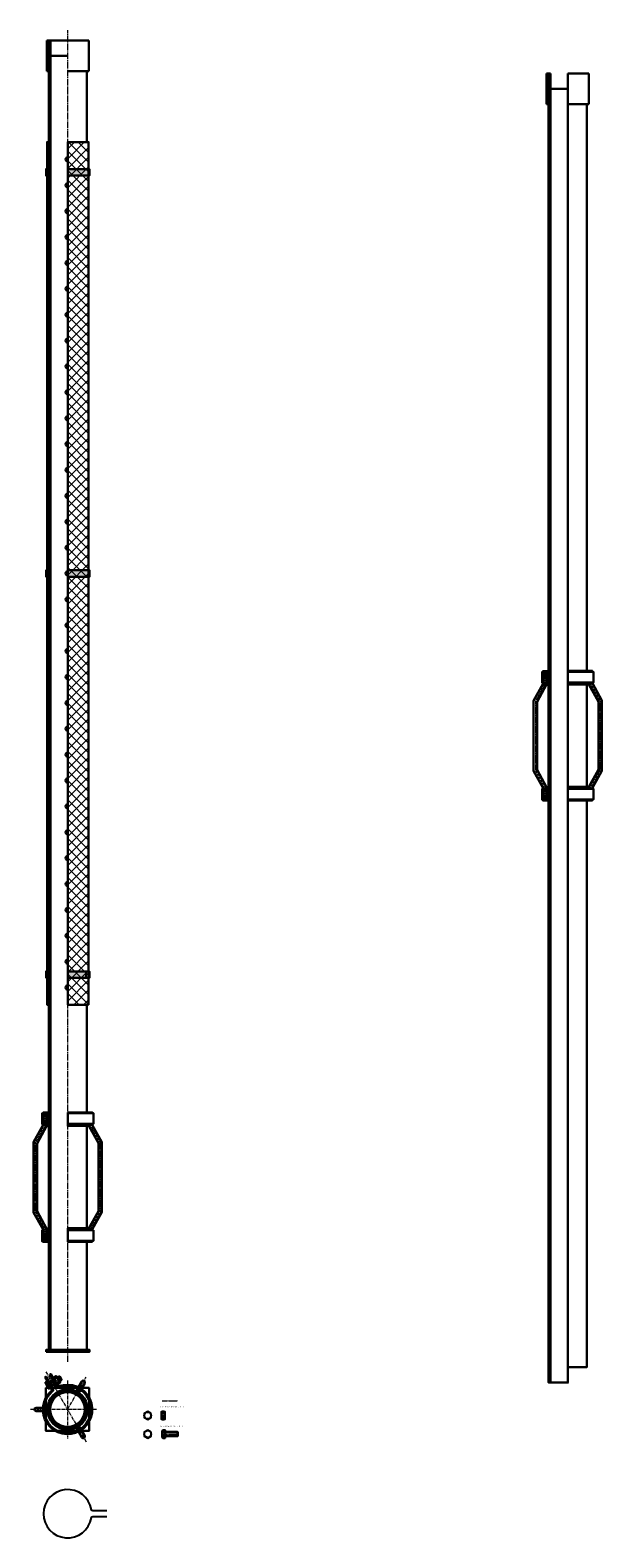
# Model space of a CAD drawing. Header units: millimetres. Extents: x -86317 to 30929, y -49249 to 201858.
# Tile 2 of 4: x 27294 to 28620, y 195648 to 199143. Entities that reach past the tile are written whole.
import ezdxf

# ---------------------------------------------------------------- set-up
doc = ezdxf.new("R2010")
doc.units = ezdxf.units.MM
doc.set_wipeout_variables(frame=1)
doc.linetypes.add('CENTERX2', pattern=[4, 2.5, -0.5, 0.5, -0.5])
doc.linetypes.add('Штрихпунктирная_ГОСТ', pattern=[20, 15, -1.75, 1.5, -1.75])
for name, color, linetype, lineweight in [('ГТО-2_Металлические_конструкции', 1, 'Continuous', 30), ('ГТО_Металлические_конструкции', 1, 'Continuous', 30), ('ГТО_Оси', 1, 'CENTERX2', 15), ('ГТО_Штриховка', 7, 'Continuous', 15), ('Оси', 1, 'Штрихпунктирная_ГОСТ', 13)]:
    doc.layers.add(name, color=color, linetype=linetype, lineweight=lineweight)
doc.styles.get("Standard").update_dxf_attribs({"font": 'arial.ttf'})
pattern_1 = [(45, (-201.4952, 76.0934), (-2.24506403, 2.24506403), [])]

# ---------------------------------------------------------------- blocks, each defined once
blk = doc.blocks.new('Скоба')
at = {"layer": 'ГТО_Металлические_конструкции', "color": 0}
blk.add_lwpolyline([(4, 0), (-4, 0), (-4, 28.7), (-26, 68.7), (-26, 231.3), (-4, 271.3), (-4, 300), (4, 300), (4, 268.7), (-18, 228.7), (-18, 71.3), (4, 31.3)], close=True, dxfattribs=at)
at = {"layer": 'ГТО_Оси', "color": 0}
blk.add_lwpolyline([(0, 300), (0, 270), (-22, 230), (-22, 70), (0, 30), (0, 0)], dxfattribs=at)
blk = doc.blocks.new('Рядовое звено 3 м')
at = {"color": 0}
blk.add_wipeout([(-44.2, 0), (44.2, 0), (44.2, 3000), (-44.2, 3000)], dxfattribs=at).dxf.layer = 'ГТО_Металлические_конструкции'
at = {"layer": 'ГТО_Металлические_конструкции', "color": 0}
for p, q in [((-48.8, 2964.5), (-44.2, 2964.5)), ((-44.2, 2964.5), (-40.2, 2964.5))]:
    blk.add_line(p, q, dxfattribs=at)
for points in [[(-57, 1622.7), (-59.5, 1622.7), (-59.5, 1647.7), (-57, 1647.7)], [(-44, 1649.6), (-49, 1649.6), (-49, 1618.2), (-44, 1618.2)], [(-57, 1376.4), (-59.5, 1376.4), (-59.5, 1351.4), (-57, 1351.4)], [(-44, 1349.6), (-49, 1349.6), (-49, 1380.9), (-44, 1380.9)], [(0.2, 1350.1), (49.2, 1350.1), (49.2, 1381.4), (0.2, 1381.4)]]:
    blk.add_lwpolyline(points, close=True, dxfattribs=at)
blk.add_blockref('Скоба', (-53, 1349.6), dxfattribs=at)
at = {"layer": 'ГТО_Металлические_конструкции', "color": 0, "xscale": -1}
blk.add_blockref('Скоба', (53.2, 1350.1), dxfattribs=at)
at = {"color": 0}
for points in [[(-44.5, 3035.5), (0, 3035.5), (0, 3000), (-44.5, 3000)], [(0, 0), (-44.2, 0), (-44.2, 120.6), (0, 120.6)]]:
    blk.add_wipeout(points, dxfattribs=at)
at = {"layer": 'ГТО_Металлические_конструкции'}
h = blk.add_hatch(dxfattribs=at)
h.set_pattern_fill('ANSI31', color=0, scale=20)
h.set_pattern_definition([(45, (-45263.454, -6617.76), (-44.90128, 44.90128), [])])
h.paths.add_polyline_path([(-44.2, 3035.5), (-48.8, 3035.5), (-48.8, 2964.5), (-44.2, 2964.5)])
h.paths.add_polyline_path([(-42.8, 3034), (-44.2, 3035.5), (-44.2, 2964.5), (-42.8, 2966)])
h.paths.add_polyline_path([(44.2, 3035.5), (42.8, 3034), (42.8, 2966), (44.2, 2964.5)])
h.paths.add_polyline_path([(48.8, 3035.5), (44.2, 3035.5), (44.2, 2964.5), (48.8, 2964.5)])
at = {"layer": 'ГТО_Штриховка'}
h = blk.add_hatch(dxfattribs=at)
h.set_pattern_fill('ANSI31', color=0, angle=90)
h.set_pattern_definition([(135, (-28541.0224, -196007.505), (-2.24506403, -2.24506403), [])])
h.paths.add_polyline_path([(-44.2, 3035.5), (-48.8, 3035.5), (-48.8, 2964.5), (-44.2, 2964.5)])
h.paths.add_polyline_path([(-44.2, 3034), (-44.2, 3035.5), (-44.2, 2964.5), (-44.2, 2966)], flags=17)
h = blk.add_hatch(dxfattribs=at)
h.set_pattern_fill('ANSI31', color=0, angle=90)
h.paths.add_polyline_path([(-40.2, 3035.5), (-44.2, 3035.5), (-44.2, 0), (-40.2, 0)])
at = {"color": 0}
for points in [[(-42.8, 3035.5), (-42.8, 2964.5), (-44.2, 2964.5)], [(-42.8, 0), (-42.8, 35.5), (-44.2, 35.5)]]:
    blk.add_lwpolyline(points, dxfattribs=at)
at = {"layer": 'ГТО_Металлические_конструкции', "color": 0}
for p, q in [((-48.8, 2964.5), (-48.8, 3035.5)), ((-40.2, 3035.5), (-48.8, 3035.5)), ((-44.2, 2964.5), (-44.2, 3035.5)), ((-40.2, 3000), (-40.2, 3035.5)), ((40.2, 3000), (-40.2, 3000)), ((-40.2, 3000), (-40.2, 0)), ((-44.2, 35.5), (-40.2, 35.5))]:
    blk.add_line(p, q, dxfattribs=at)
blk.add_lwpolyline([(-44.2, 3000), (44.2, 3000), (44.2, 35.5), (0, 35.5), (0, 0), (-44.2, 0)], close=True, dxfattribs=at)
at = {"layer": 'ГТО_Оси', "color": 0, "ltscale": 5}
blk.add_lwpolyline([(0, 3000), (0, -2)], dxfattribs=at)
at = {"color": 0}
for points in [[(0, 3035.5), (48.8, 3035.5), (48.8, 2964.5), (0, 2964.5)], [(0.2, 1650.1), (49.2, 1650.1), (49.2, 1618.8), (0.2, 1618.8)], [(0.2, 1350.1), (49.2, 1350.1), (49.2, 1381.4), (0.2, 1381.4)]]:
    blk.add_wipeout(points, dxfattribs=at)
at = {"layer": 'ГТО_Металлические_конструкции', "color": 0}
for p, q in [((48.8, 3035.5), (0, 3035.5)), ((48.8, 2964.5), (48.8, 3035.5)), ((48.8, 2964.5), (0, 2964.5))]:
    blk.add_line(p, q, dxfattribs=at)
for points in [[(0.2, 1650.1), (49.2, 1650.1), (49.2, 1618.8), (0.2, 1618.8)], [(0.2, 1350.1), (49.2, 1350.1), (49.2, 1381.4), (0.2, 1381.4)]]:
    blk.add_lwpolyline(points, close=True, dxfattribs=at)
at = {"color": 0}
for points in [[(0.2, 1623.3), (59.7, 1623.3), (59.7, 1648.3), (0.2, 1648.3)], [(0.2, 1351.9), (59.7, 1351.9), (59.7, 1376.9), (0.2, 1376.9)]]:
    blk.add_wipeout(points, dxfattribs=at)
at = {"layer": 'ГТО-2_Металлические_конструкции', "color": 0}
blk.add_lwpolyline([(0, 0), (0, 3035.5)], dxfattribs=at)
at = {"layer": 'ГТО_Металлические_конструкции', "color": 0}
for points in [[(0.2, 1623.3), (59.7, 1623.3), (59.7, 1648.3), (0.2, 1648.3)], [(0.2, 1351.9), (59.7, 1351.9), (59.7, 1376.9), (0.2, 1376.9)]]:
    blk.add_lwpolyline(points, close=True, dxfattribs=at)
blk = doc.blocks.new('Болт М10х30')
at = {"layer": 'ГТО-2_Металлические_конструкции', "color": 0}
for p, q in [((-5.2, 4.6), (0, 4.6)), ((29, 5), (29, -5)), ((-5.2, -4.6), (0, -4.6))]:
    blk.add_line(p, q, dxfattribs=at)
at = {"layer": 'ГТО-2_Металлические_конструкции', "color": 0, "lineweight": 9}
for p, q in [((0, 4), (30, 4)), ((0, -4), (30, -4))]:
    blk.add_line(p, q, dxfattribs=at)
at = {"layer": 'ГТО-2_Металлические_конструкции', "color": 0}
for points in [[(-5.7, 8.3), (-6.4, 4.8)], [(-6.4, 4.8), (-6.4, -4.8)], [(-5.2, -9.2), (0, -9.2), (0, 9.2), (-5.2, 9.2)], [(-5.7, -8.3), (-6.4, -4.8)]]:
    blk.add_lwpolyline(points, dxfattribs=at)
blk.add_lwpolyline([(0, -5), (29, -5), (30, -4), (30, 4), (29, 5), (0, 5)], close=True, dxfattribs=at)
for centre, major_axis, ratio, start_param, end_param in [((-5.2, 6.9), (0, -2.31), 0.258819, 3.141593, 6.283185), ((-5.2, 0), (0.01, 4.62), 0.131239, 0.028075, 3.141593)]:
    blk.add_ellipse(centre, major_axis=major_axis, ratio=ratio, start_param=start_param, end_param=end_param, dxfattribs=at)
at = {"layer": 'ГТО-2_Металлические_конструкции', "color": 0, "extrusion": (0, 0, -1)}
blk.add_ellipse((-5.2, -6.9), major_axis=(0, 2.31), ratio=0.258819, start_param=3.141593, end_param=6.283185, dxfattribs=at)
at = {"layer": 'ГТО_Оси', "color": 0}
blk.add_line((-6.4, 0), (30, 0), dxfattribs=at)
blk = doc.blocks.new('ГАйка М10')
at = {"color": 0}
blk.add_wipeout([(0, 9.2), (8.4, 9.2), (8.4, -9.2), (0, -9.2)], dxfattribs=at).dxf.layer = 'ГТО-2_Металлические_конструкции'
at = {"layer": 'ГТО-2_Металлические_конструкции', "color": 0}
for p, q in [((1, 4.6), (7.4, 4.6)), ((1, -4.6), (7.4, -4.6))]:
    blk.add_line(p, q, dxfattribs=at)
for points in [[(0, 6.9), (0, -6.9)], [(7.4, 9.2), (1, 9.2)], [(8.4, -6.9), (8.4, 6.9)], [(1, -9.2), (7.4, -9.2)]]:
    blk.add_lwpolyline(points, dxfattribs=at)
for centre, major_axis, ratio in [((1, 6.9), (0, -2.31), 0.433013), ((1, 0), (0, -4.62), 0.216506), ((7.4, -6.9), (0, 2.31), 0.433013)]:
    blk.add_ellipse(centre, major_axis=major_axis, ratio=ratio, start_param=3.141593, end_param=6.283185, dxfattribs=at)
at = {"layer": 'ГТО-2_Металлические_конструкции', "color": 0, "extrusion": (0, 0, -1)}
for centre, major_axis, ratio in [((7.4, 6.9), (0, -2.31), 0.433013), ((7.4, 0), (0, -4.62), 0.216506), ((1, -6.9), (0, 2.31), 0.433013)]:
    blk.add_ellipse(centre, major_axis=major_axis, ratio=ratio, start_param=3.141593, end_param=6.283185, dxfattribs=at)
at = {"layer": 'ГТО_Оси', "color": 0}
blk.add_lwpolyline([(0, 0), (8.4, 0)], dxfattribs=at)

msp = doc.modelspace()

# ---------------------------------------------------------------- hatches: boundary and pattern name
at = {"layer": 'ГТО_Металлические_конструкции'}
h = msp.add_hatch(dxfattribs=at)
h.set_pattern_fill('ANSI31', color=0, scale=20)
h.set_pattern_definition([(45, (-17881.9, 189465.84), (-44.90128, 44.90128), [])])
h.paths.add_polyline_path([(27337.3, 199119.1), (27332.8, 199119.1), (27332.8, 199048.1), (27337.3, 199048.1)])
h.paths.add_polyline_path([(27338.8, 199117.6), (27337.3, 199119.1), (27337.3, 199048.1), (27338.8, 199049.6)])
h.paths.add_polyline_path([(27425.8, 199119.1), (27424.3, 199117.6), (27424.3, 199049.6), (27425.8, 199048.1)])
h.paths.add_polyline_path([(27430.3, 199119.1), (27425.8, 199119.1), (27425.8, 199048.1), (27430.3, 199048.1)])
at = {"layer": 'ГТО_Штриховка'}
h = msp.add_hatch(dxfattribs=at)
h.set_pattern_fill('ANSI31', color=0)
h.set_pattern_definition(pattern_1)
h.paths.add_polyline_path([(27337.3, 199119.1), (27332.8, 199119.1), (27332.8, 199048.1), (27337.3, 199048.1)])
h.paths.add_polyline_path([(27337.3, 199117.6), (27337.3, 199119.1), (27337.3, 199048.1), (27337.3, 199049.6)], flags=17)
h = msp.add_hatch(dxfattribs=at)
h.set_pattern_fill('ANSI31', color=256, angle=90)
h.set_pattern_definition([(135, (27381.5516, 196081.5984), (-2.245064, -2.245064), [])])
h.paths.add_polyline_path([(27341.3, 199117.6), (27337.3, 199117.6), (27337.3, 199083.6), (27341.3, 199083.6)])
h.paths.add_polyline_path([(27341.3, 199119.1), (27337.3, 199119.1), (27338.8, 199117.6), (27341.3, 199117.6)])
h.paths.add_polyline_path([(27338.8, 199083.6), (27337.3, 199083.6), (27337.3, 199048.1), (27338.6, 199048.1), (27338.8, 199048.7)])
h.paths.add_polyline_path([(27341.3, 199083.6), (27338.8, 199083.6), (27338.8, 199048.1), (27341.3, 199048.1)])
h.paths.add_polyline_path([(27337.3, 198848.6), (27341.3, 198848.6), (27341.3, 199048.1), (27337.3, 199048.1)])
h.paths.add_polyline_path([(27337.3, 198788.6), (27341.3, 198788.6), (27341.3, 198838.6), (27337.3, 198838.6)])
h.paths.add_polyline_path([(27337.3, 198728.6), (27341.3, 198728.6), (27341.3, 198778.6), (27337.3, 198778.6)])
h.paths.add_polyline_path([(27337.3, 198668.6), (27341.3, 198668.6), (27341.3, 198718.6), (27337.3, 198718.6)])
h.paths.add_polyline_path([(27337.3, 198608.6), (27341.3, 198608.6), (27341.3, 198658.6), (27337.3, 198658.6)])
h.paths.add_polyline_path([(27337.3, 198548.6), (27341.3, 198548.6), (27341.3, 198598.6), (27337.3, 198598.6)])
h.paths.add_polyline_path([(27337.3, 198488.6), (27341.3, 198488.6), (27341.3, 198538.6), (27337.3, 198538.6)])
h.paths.add_polyline_path([(27337.3, 198428.6), (27341.3, 198428.6), (27341.3, 198478.6), (27337.3, 198478.6)])
h.paths.add_polyline_path([(27337.3, 198368.6), (27341.3, 198368.6), (27341.3, 198418.6), (27337.3, 198418.6)])
h.paths.add_polyline_path([(27337.3, 198308.6), (27341.3, 198308.6), (27341.3, 198358.6), (27337.3, 198358.6)])
h.paths.add_polyline_path([(27337.3, 198248.6), (27341.3, 198248.6), (27341.3, 198298.6), (27337.3, 198298.6)])
h.paths.add_polyline_path([(27337.3, 198188.6), (27341.3, 198188.6), (27341.3, 198238.6), (27337.3, 198238.6)])
h.paths.add_polyline_path([(27337.3, 198128.6), (27341.3, 198128.6), (27341.3, 198178.6), (27337.3, 198178.6)])
h.paths.add_polyline_path([(27337.3, 198068.6), (27341.3, 198068.6), (27341.3, 198118.6), (27337.3, 198118.6)])
h.paths.add_polyline_path([(27337.3, 198008.6), (27341.3, 198008.6), (27341.3, 198058.6), (27337.3, 198058.6)])
h.paths.add_polyline_path([(27337.3, 197948.6), (27341.3, 197948.6), (27341.3, 197998.6), (27337.3, 197998.6)])
h.paths.add_polyline_path([(27337.3, 197888.6), (27341.3, 197888.6), (27341.3, 197938.6), (27337.3, 197938.6)])
h.paths.add_polyline_path([(27337.3, 197828.6), (27341.3, 197828.6), (27341.3, 197878.6), (27337.3, 197878.6)])
h.paths.add_polyline_path([(27337.3, 197768.6), (27341.3, 197768.6), (27341.3, 197818.6), (27337.3, 197818.6)])
h.paths.add_polyline_path([(27337.3, 197708.6), (27341.3, 197708.6), (27341.3, 197758.6), (27337.3, 197758.6)])
h.paths.add_polyline_path([(27337.3, 197648.6), (27341.3, 197648.6), (27341.3, 197698.6), (27337.3, 197698.6)])
h.paths.add_polyline_path([(27337.3, 197588.6), (27341.3, 197588.6), (27341.3, 197638.6), (27337.3, 197638.6)])
h.paths.add_polyline_path([(27337.3, 197528.6), (27341.3, 197528.6), (27341.3, 197578.6), (27337.3, 197578.6)])
h.paths.add_polyline_path([(27337.3, 197468.6), (27341.3, 197468.6), (27341.3, 197518.6), (27337.3, 197518.6)])
h.paths.add_polyline_path([(27337.3, 197408.6), (27341.3, 197408.6), (27341.3, 197458.6), (27337.3, 197458.6)])
h.paths.add_polyline_path([(27337.3, 197348.6), (27341.3, 197348.6), (27341.3, 197398.6), (27337.3, 197398.6)])
h.paths.add_polyline_path([(27337.3, 197288.6), (27341.3, 197288.6), (27341.3, 197338.6), (27337.3, 197338.6)])
h.paths.add_polyline_path([(27337.3, 197228.6), (27341.3, 197228.6), (27341.3, 197278.6), (27337.3, 197278.6)])
h.paths.add_polyline_path([(27337.3, 197168.6), (27341.3, 197168.6), (27341.3, 197218.6), (27337.3, 197218.6)])
h.paths.add_polyline_path([(27337.3, 197108.6), (27341.3, 197108.6), (27341.3, 197158.6), (27337.3, 197158.6)])
h.paths.add_polyline_path([(27337.3, 197048.6), (27341.3, 197048.6), (27341.3, 197098.6), (27337.3, 197098.6)])
h.paths.add_polyline_path([(27337.3, 196988.6), (27341.3, 196988.6), (27341.3, 197038.6), (27337.3, 197038.6)])
h.paths.add_polyline_path([(27337.3, 196928.6), (27341.3, 196928.6), (27341.3, 196978.6), (27337.3, 196978.6)])
h.paths.add_polyline_path([(27341.3, 196918.6), (27337.3, 196918.6), (27337.3, 196083.6), (27341.3, 196083.6)])
h = msp.add_hatch(dxfattribs=at)
h.set_pattern_fill('ANSI37', color=256, scale=10, angle=90)
h.set_pattern_definition([(135, (27381.55, 196081.598), (-22.45064, -22.45064), []), (225, (27381.55, 196081.598), (22.45064, -22.45064), [])])
h.paths.add_polyline_path([(27337.3, 198883.6), (27333.4, 198883.6), (27333.4, 196883.6), (27337.3, 196883.6)])
h = msp.add_hatch(color=256, dxfattribs=at)
h.dxf.hatch_style = 1
h.paths.add_polyline_path([(27333.4, 196961.1), (27331.4, 196961.1), (27331.4, 196946.1), (27333.4, 196946.1)])
h.paths.add_polyline_path([(27333.4, 197891.1), (27331.4, 197891.1), (27331.4, 197876.1), (27333.4, 197876.1)])
h.paths.add_polyline_path([(27333.4, 198821.1), (27331.4, 198821.1), (27331.4, 198806.1), (27333.4, 198806.1)])
h = msp.add_hatch(dxfattribs=at)
h.set_pattern_fill('ANSI31', color=0)
h.set_pattern_definition(pattern_1)
h.paths.add_polyline_path([(27381.6, 196083.6), (27337.3, 196083.6), (27331.6, 196083.6), (27331.6, 196078.6), (27381.6, 196078.6)])
h.paths.add_polyline_path([(27381.6, 196083.6), (27381.6, 196081.6)], flags=17)
h = msp.add_hatch(color=0, dxfattribs=at)
h.dxf.hatch_style = 1
h.paths.add_polyline_path([(27337.3, 196085.6, 0.414214), (27335.3, 196083.6), (27337.3, 196083.6)])
h = msp.add_hatch(color=0, dxfattribs=at)
h.dxf.hatch_style = 1
h.paths.add_polyline_path([(27425.8, 196085.6, -0.414214), (27427.8, 196083.6), (27425.8, 196083.6)])
h = msp.add_hatch(dxfattribs=at)
h.set_pattern_fill('ANSI31', color=256, angle=120)
h.set_pattern_definition([(165, (210765.2248, 270205.352), (-0.82175047, -3.0668145), [])])
edge = h.paths.add_edge_path(flags=17)
edge.add_arc((27360.3, 196001.4), 2.5, 210, 287.8462)
edge.add_arc((27360.3, 196001.4), 2.5, 210, 287.8462, ccw=False)
edge = h.paths.add_edge_path(flags=16)
edge.add_arc((27360.3, 196001.4), 5.01, 210.025, 287.7837)
edge.add_arc((27360.3, 196001.4), 5.01, 210.025, 287.7837, ccw=False)
edge = h.paths.add_edge_path()
edge.add_arc((27381, 195945.4), 57.2, 129.525, 470.475)
edge.add_arc((27381, 195945.4), 54.8, 129.4051, 470.5949)
edge.add_arc((27342.9, 195991.4), 5.01, 312.2163, 389.975)
edge.add_arc((27342.9, 195991.4), 2.5, 312.1538, 390)
edge.add_line((27347.3, 195993.9), (27331.2, 196021.7))
edge.add_line((27331.2, 196021.7), (27329.1, 196020.4))
edge.add_line((27329.1, 196020.4), (27345.1, 195992.6))
edge.add_line((27355.9, 195998.9), (27339.9, 196026.7))
edge.add_line((27339.9, 196026.7), (27342, 196027.9))
edge.add_line((27342, 196027.9), (27358.1, 196000.1))
edge.add_line((27352.9, 196004.1), (27355, 196005.4))
edge.add_line((27342.1, 195997.9), (27344.2, 195999.1))
edge.add_line((27336.1, 196008.3), (27338.2, 196009.5))
edge.add_line((27346.9, 196014.5), (27349, 196015.8))
h = msp.add_hatch(dxfattribs=at)
h.set_pattern_fill('ANSI37', color=256, scale=0.5)
h.paths.add_polyline_path([(27381, 195989.6), (27381, 195992.1, 0.414214), (27334.3, 195945.4, 0.414214), (27381, 195898.6), (27381, 195901.1, -0.414214), (27336.8, 195945.4, -0.414214)])
h.paths.add_polyline_path([(27381, 195992.1), (27381, 195989.6, -0.414214), (27425.3, 195945.4, -0.414214), (27381, 195901.1), (27381, 195898.6, 0.414214), (27427.8, 195945.4, 0.414214)])
h = msp.add_hatch(dxfattribs=at)
h.set_pattern_fill('ANSI31', color=256, angle=90)
h.paths.add_polyline_path([(27381, 195989.6, 0.414214), (27336.8, 195945.4), (27340.8, 195945.4, -0.414214), (27381, 195985.6)])
h.paths.add_polyline_path([(27381, 195989.6), (27381, 195985.6, -0.414214), (27421.3, 195945.4), (27425.3, 195945.4, 0.414214)])
h.paths.add_polyline_path([(27425.3, 195945.4), (27421.3, 195945.4, -0.414214), (27381, 195905.1), (27381, 195901.1, 0.414214)])
h.paths.add_polyline_path([(27340.8, 195945.4), (27336.8, 195945.4, 0.414214), (27381, 195901.1), (27381, 195905.1, -0.414214)])
h = msp.add_hatch(color=256, dxfattribs=at)
h.dxf.hatch_style = 1
h.paths.add_polyline_path([(27404.4, 195985.8, 1), (27408.4, 195992.8, 1)])
h = msp.add_hatch(color=256, dxfattribs=at)
h.dxf.hatch_style = 1
h.paths.add_polyline_path([(27334.3, 195945.4, 1), (27326.3, 195945.4, 1)])
h = msp.add_hatch(color=256, dxfattribs=at)
h.dxf.hatch_style = 1
h.paths.add_polyline_path([(27404.4, 195904.9, 1), (27408.4, 195897.9, 1)])

# ---------------------------------------------------------------- linework, layer by layer
at = {"color": 0}
for points in [[(27338.8, 199119.1), (27338.8, 199048.1), (27337.3, 199048.1)], [(27381.8, 196085.6), (27381.8, 196083.6)], [(27383.8, 196085.6), (27383.8, 196083.6)], [(27385.8, 196085.6), (27385.8, 196083.6)], [(27387.8, 196085.6), (27387.8, 196083.6)], [(27389.8, 196085.6), (27389.8, 196083.6)], [(27391.8, 196085.6), (27391.8, 196083.6)], [(27393.8, 196085.6), (27393.8, 196083.6)], [(27395.8, 196085.6), (27395.8, 196083.6)], [(27397.8, 196085.6), (27397.8, 196083.6)], [(27399.8, 196085.6), (27399.8, 196083.6)], [(27401.8, 196085.6), (27401.8, 196083.6)], [(27403.8, 196085.6), (27403.8, 196083.6)], [(27405.8, 196085.6), (27405.8, 196083.6)], [(27407.8, 196085.6), (27407.8, 196083.6)], [(27409.8, 196085.6), (27409.8, 196083.6)], [(27411.8, 196085.6), (27411.8, 196083.6)], [(27413.8, 196085.6), (27413.8, 196083.6)], [(27415.8, 196085.6), (27415.8, 196083.6)], [(27417.8, 196085.6), (27417.8, 196083.6)], [(27419.8, 196085.6), (27419.8, 196083.6)], [(27421.8, 196085.6), (27421.8, 196083.6)], [(27423.8, 196085.6), (27423.8, 196083.6)]]:
    msp.add_lwpolyline(points, dxfattribs=at)
for points in [[(27575, 195935.9), (27567, 195940.5), (27559, 195935.9), (27559, 195926.6), (27567, 195922), (27575, 195926.6)], [(27575, 195892.8), (27567, 195897.4), (27559, 195892.8), (27559, 195883.5), (27567, 195878.9), (27575, 195883.5)]]:
    msp.add_lwpolyline(points, close=True, dxfattribs=at)
msp.add_lwpolyline([(27472, 195709.9), (27440, 195709.9, -0.347919), (27436.3, 195712.8, 12.15666), (27436.3, 195694.5, -0.347919), (27440, 195697.4), (27472, 195697.4)], format="xyb", dxfattribs=at)
for centre in [(27567, 195931.3), (27567, 195888.2)]:
    msp.add_circle(centre, 8, dxfattribs=at)
at = {"layer": 'ГТО_Металлические_конструкции', "color": 0}
for p, q in [((27332.8, 199048.1), (27332.8, 199119.1)), ((27332.8, 199119.1), (27341.3, 199119.1)), ((27337.3, 199048.1), (27337.3, 199119.1)), ((27332.8, 199048.1), (27337.3, 199048.1)), ((27338.8, 199049.6), (27337.3, 199048.1)), ((27337.3, 199048.1), (27341.3, 199048.1)), ((27337.3, 199048.1), (27341.3, 199048.1)), ((27338.8, 199049.6), (27341.3, 199049.6)), ((27337.3, 198848.6), (27341.3, 198848.6)), ((27337.3, 198838.6), (27341.3, 198838.6)), ((27337.3, 198788.6), (27341.3, 198788.6)), ((27337.3, 198778.6), (27341.3, 198778.6)), ((27337.3, 198728.6), (27341.3, 198728.6)), ((27337.3, 198718.6), (27341.3, 198718.6)), ((27337.3, 198668.6), (27341.3, 198668.6)), ((27337.3, 198658.6), (27341.3, 198658.6)), ((27337.3, 198608.6), (27341.3, 198608.6)), ((27337.3, 198598.6), (27341.3, 198598.6)), ((27337.3, 198548.6), (27341.3, 198548.6)), ((27337.3, 198538.6), (27341.3, 198538.6)), ((27337.3, 198488.6), (27341.3, 198488.6)), ((27337.3, 198478.6), (27341.3, 198478.6)), ((27337.3, 198428.6), (27341.3, 198428.6)), ((27337.3, 198418.6), (27341.3, 198418.6)), ((27337.3, 198368.6), (27341.3, 198368.6)), ((27337.3, 198358.6), (27341.3, 198358.6)), ((27337.3, 198308.6), (27341.3, 198308.6)), ((27337.3, 198298.6), (27341.3, 198298.6)), ((27337.3, 198248.6), (27341.3, 198248.6)), ((27337.3, 198238.6), (27341.3, 198238.6)), ((27337.3, 198188.6), (27341.3, 198188.6)), ((27337.3, 198178.6), (27341.3, 198178.6)), ((27337.3, 198128.6), (27341.3, 198128.6)), ((27337.3, 198118.6), (27341.3, 198118.6)), ((27337.3, 198068.6), (27341.3, 198068.6)), ((27337.3, 198058.6), (27341.3, 198058.6)), ((27337.3, 198008.6), (27341.3, 198008.6)), ((27337.3, 197998.6), (27341.3, 197998.6)), ((27337.3, 197948.6), (27341.3, 197948.6)), ((27337.3, 197938.6), (27341.3, 197938.6)), ((27337.3, 197888.6), (27341.3, 197888.6)), ((27337.3, 197878.6), (27341.3, 197878.6)), ((27337.3, 197828.6), (27341.3, 197828.6)), ((27337.3, 197818.6), (27341.3, 197818.6)), ((27337.3, 197768.6), (27341.3, 197768.6)), ((27337.3, 197758.6), (27341.3, 197758.6)), ((27337.3, 197708.6), (27341.3, 197708.6)), ((27337.3, 197698.6), (27341.3, 197698.6)), ((27337.3, 197648.6), (27341.3, 197648.6)), ((27337.3, 197638.6), (27341.3, 197638.6)), ((27337.3, 197588.6), (27341.3, 197588.6)), ((27337.3, 197578.6), (27341.3, 197578.6)), ((27337.3, 197528.6), (27341.3, 197528.6)), ((27337.3, 197518.6), (27341.3, 197518.6)), ((27337.3, 197468.6), (27341.3, 197468.6)), ((27337.3, 197458.6), (27341.3, 197458.6)), ((27337.3, 197408.6), (27341.3, 197408.6)), ((27337.3, 197398.6), (27341.3, 197398.6)), ((27337.3, 197348.6), (27341.3, 197348.6)), ((27337.3, 197338.6), (27341.3, 197338.6)), ((27337.3, 197288.6), (27341.3, 197288.6)), ((27337.3, 197278.6), (27341.3, 197278.6)), ((27337.3, 197228.6), (27341.3, 197228.6)), ((27337.3, 197218.6), (27341.3, 197218.6)), ((27337.3, 197168.6), (27341.3, 197168.6)), ((27337.3, 197158.6), (27341.3, 197158.6)), ((27337.3, 197108.6), (27341.3, 197108.6)), ((27337.3, 197098.6), (27341.3, 197098.6)), ((27337.3, 197048.6), (27341.3, 197048.6)), ((27337.3, 197038.6), (27341.3, 197038.6)), ((27337.3, 196988.6), (27341.3, 196988.6)), ((27337.3, 196978.6), (27341.3, 196978.6)), ((27337.3, 196928.6), (27341.3, 196928.6)), ((27337.3, 196918.6), (27341.3, 196918.6)), ((27414, 196010.4), (27406.1, 195996.8)), ((27404.9, 195994.6), (27403, 195991.3)), ((27308.3, 195941.4), (27323.9, 195941.4)), ((27326.4, 195941.4), (27330.3, 195941.4)), ((27411.8, 195900.1), (27409.9, 195903.4)), ((27420.9, 195884.4), (27413.1, 195897.9))]:
    msp.add_line(p, q, dxfattribs=at)
for points in [[(27341.3, 199083.6), (27341.3, 199119.1)], [(27420.9, 196006.4), (27413.1, 195992.8)], [(27331, 195967.7), (27331, 195923)], [(27411.8, 195990.6), (27409.9, 195987.3)], [(27431, 195973.2), (27431, 195995.4), (27414.5, 195995.4)], [(27431, 195923), (27431, 195967.7)], [(27308.3, 195949.4), (27323.9, 195949.4)], [(27326.4, 195949.4), (27330.3, 195949.4)], [(27331, 195917.5), (27331, 195895.4), (27353.2, 195895.4)], [(27404.9, 195896.1), (27403, 195899.4)], [(27414.5, 195895.4), (27431, 195895.4), (27431, 195917.5)], [(27358.7, 195895.4), (27403.4, 195895.4)], [(27414, 195880.4), (27406.1, 195893.9)]]:
    msp.add_lwpolyline(points, dxfattribs=at)
for points in [[(27337.3, 199083.6), (27381.6, 199083.6), (27425.8, 199083.6), (27425.8, 199048.1), (27425.8, 196083.6), (27337.3, 196083.6)], [(27341.3, 199083.6), (27341.3, 199083.6), (27341.3, 196083.6), (27341.3, 196083.6)], [(27337.3, 198883.6), (27333.4, 198883.6), (27333.4, 196883.6), (27337.3, 196883.6)], [(27333.4, 198821.1), (27331.4, 198821.1), (27331.4, 198806.1), (27333.4, 198806.1)], [(27333.4, 197891.1), (27331.4, 197891.1), (27331.4, 197876.1), (27333.4, 197876.1)], [(27333.4, 196961.1), (27331.4, 196961.1), (27331.4, 196946.1), (27333.4, 196946.1)], [(27324.3, 196606.8), (27321.8, 196606.8), (27321.8, 196631.8), (27324.3, 196631.8)], [(27337.3, 196633.6), (27332.3, 196633.6), (27332.3, 196602.3), (27337.3, 196602.3)], [(27324.3, 196360.4), (27321.8, 196360.4), (27321.8, 196335.4), (27324.3, 196335.4)], [(27337.3, 196333.6), (27332.3, 196333.6), (27332.3, 196364.9), (27337.3, 196364.9)], [(27381.6, 196334.1), (27430.5, 196334.1), (27430.5, 196365.5), (27381.6, 196365.5)], [(27331.6, 196078.6), (27431.6, 196078.6), (27431.6, 196083.6), (27331.6, 196083.6)]]:
    msp.add_lwpolyline(points, close=True, dxfattribs=at)
msp.add_lwpolyline([(27358.1, 196000.1), (27342, 196027.9), (27339.9, 196026.7), (27355.9, 195998.9, 0.352934), (27361.8, 195996.6, -12.15666), (27346.3, 195987.7, 0.352934), (27347.3, 195993.9), (27331.2, 196021.7), (27329.1, 196020.4), (27345.1, 195992.6, -0.353364), (27344.6, 195989.5, 12.00283), (27361, 195999, -0.353364)], format="xyb", close=True, dxfattribs=at)
for centre, radius in [((27381.6, 198843.6), 5), ((27381.6, 198783.6), 5), ((27381.6, 198723.6), 5), ((27381.6, 198663.6), 5), ((27381.6, 198603.6), 5), ((27381.6, 198543.6), 5), ((27381.6, 198483.6), 5), ((27381.6, 198423.6), 5), ((27381.6, 198363.6), 5), ((27381.6, 198303.6), 5), ((27381.6, 198243.6), 5), ((27381.6, 198183.6), 5), ((27381.6, 198123.6), 5), ((27381.6, 198063.6), 5), ((27381.6, 198003.6), 5), ((27381.6, 197943.6), 5), ((27381.6, 197883.6), 5), ((27381.6, 197823.6), 5), ((27381.6, 197763.6), 5), ((27381.6, 197703.6), 5), ((27381.6, 197643.6), 5), ((27381.6, 197583.6), 5), ((27381.6, 197523.6), 5), ((27381.6, 197463.6), 5), ((27381.6, 197403.6), 5), ((27381.6, 197343.6), 5), ((27381.6, 197283.6), 5), ((27381.6, 197223.6), 5), ((27381.6, 197163.6), 5), ((27381.6, 197103.6), 5), ((27381.6, 197043.6), 5), ((27381.6, 196983.6), 5), ((27381.6, 196923.6), 5), ((27381, 195945.4), 46.8), ((27381, 195945.4), 44.2), ((27381, 195945.4), 40.2), ((27406.4, 195989.3), 4), ((27330.3, 195945.4), 4), ((27406.4, 195901.4), 4)]:
    msp.add_circle(centre, radius, dxfattribs=at)
for centre, start, end in [((27417.4, 196008.4), 330, 150), ((27308.3, 195945.4), 90, 270), ((27417.4, 195882.4), 210, 30)]:
    msp.add_arc(centre, 4, start, end, dxfattribs=at)
at = {"layer": 'ГТО_Оси', "color": 0, "ltscale": 3}
for p, q in [((27381, 196012.6), (27381, 195878.1)), ((27448.3, 195945.4), (27294.3, 195945.4))]:
    msp.add_line(p, q, dxfattribs=at)
at = {"layer": 'ГТО_Оси', "color": 0}
msp.add_line((27600.7, 195965.7), (27637.1, 195965.7), dxfattribs=at)
at = {"layer": 'ГТО_Штриховка', "color": 0}
for centre, start, end in [((27337.3, 196083.6), 90, 180), ((27425.8, 196083.6), 0, 90)]:
    msp.add_arc(centre, 2, start, end, dxfattribs=at)

# ---------------------------------------------------------------- block references
at = {"color": 0}
msp.add_blockref('Рядовое звено 3 м', (28541, 196007.5), dxfattribs=at)
at = {"layer": 'ГТО_Металлические_конструкции', "color": 0}
for name, p in [('Скоба', (27328.3, 196333.6)), ('Болт М10х30', (27607.1, 195888.2))]:
    msp.add_blockref(name, p, dxfattribs=at)
at = {"layer": 'ГТО_Металлические_конструкции', "color": 0, "xscale": -1}
msp.add_blockref('Скоба', (27434.5, 196334.1), dxfattribs=at)
at = {"layer": 'ГТО_Металлические_конструкции', "color": 0, "rotation": 29.99999999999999}
msp.add_blockref('Болт М10х30', (27339.1, 196003.1), dxfattribs=at)

# ---------------------------------------------------------------- texts
at = {"color": 0, "insert": (27596.9, 195907.9), "char_height": 2.5, "width": 85.207, "attachment_point": 1}
msp.add_mtext('Болт М10-6gx30 ГОСТ 7798-70', dxfattribs=at)

# ---------------------------------------------------------------- next in the draw order: block references
at = {"layer": 'ГТО_Металлические_конструкции', "color": 0, "rotation": 29.99999999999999}
msp.add_blockref('ГАйка М10', (27352.4, 196010.8), dxfattribs=at)
at = {"layer": 'ГТО_Металлические_конструкции', "color": 0}
msp.add_blockref('ГАйка М10', (27598.6, 195931.3), dxfattribs=at)

# ---------------------------------------------------------------- next in the draw order: wipeouts: each hides what was drawn before it
at = {"color": 0}
for points in [[(27381.6, 199119.1), (27430.3, 199119.1), (27430.3, 199048.1), (27381.6, 199048.1)], [(27429.8, 196883.6), (27381.6, 196883.6), (27381.6, 198883.6), (27429.8, 198883.6)], [(27381.6, 196634.1), (27430.5, 196634.1), (27430.5, 196602.8), (27381.6, 196602.8)], [(27381.6, 196334.1), (27430.5, 196334.1), (27430.5, 196365.5), (27381.6, 196365.5)]]:
    msp.add_wipeout(points, dxfattribs=at)

# ---------------------------------------------------------------- next in the draw order: hatches: boundary and pattern name
at = {"layer": 'ГТО_Штриховка'}
h = msp.add_hatch(dxfattribs=at)
h.set_pattern_fill('ANSI37', color=0, scale=5)
h.set_pattern_definition([(45, (-201.495, 76.093), (-11.2253202, 11.2253202), []), (135, (-201.495, 76.093), (-11.2253202, -11.2253202), [])])
h.paths.add_polyline_path([(27429.8, 196883.6), (27381.6, 196883.6), (27381.6, 198883.6), (27429.8, 198883.6)])
h = msp.add_hatch(color=256, dxfattribs=at)
h.dxf.hatch_style = 1
h.paths.add_polyline_path([(27381.6, 198806.1), (27431.8, 198806.1), (27431.8, 198821.1), (27381.6, 198821.1)])
h = msp.add_hatch(color=256, dxfattribs=at)
h.dxf.hatch_style = 1
h.paths.add_polyline_path([(27381.6, 197876.1), (27431.8, 197876.1), (27431.8, 197891.1), (27381.6, 197891.1)])
h = msp.add_hatch(color=256, dxfattribs=at)
h.dxf.hatch_style = 1
h.paths.add_polyline_path([(27381.6, 196961.1), (27431.8, 196961.1), (27431.8, 196946.1), (27381.6, 196946.1)])

# ---------------------------------------------------------------- next in the draw order: linework, layer by layer
at = {"color": 0}
for points in [[(27429.8, 198821.1), (27431.8, 198821.1), (27431.8, 198806.1), (27429.8, 198806.1)], [(27429.8, 197891.1), (27431.8, 197891.1), (27431.8, 197876.1), (27429.8, 197876.1)], [(27424.4, 196961.1), (27431.8, 196961.1), (27431.8, 196946.1), (27424.4, 196946.1)]]:
    msp.add_lwpolyline(points, close=True, dxfattribs=at)
at = {"layer": 'ГТО-2_Металлические_конструкции', "color": 0}
msp.add_lwpolyline([(27381.6, 199119.1), (27341.3, 199119.1)], dxfattribs=at)
at = {"layer": 'ГТО_Металлические_конструкции', "color": 0}
for p, q in [((27430.3, 199119.1), (27381.6, 199119.1)), ((27430.3, 199048.1), (27430.3, 199119.1)), ((27430.3, 199048.1), (27381.6, 199048.1))]:
    msp.add_line(p, q, dxfattribs=at)
for points in [[(27429.8, 196883.6), (27381.6, 196883.6), (27381.6, 198883.6), (27429.8, 198883.6)], [(27381.6, 198806.1), (27431.8, 198806.1), (27431.8, 198821.1), (27381.6, 198821.1)], [(27381.6, 197876.1), (27431.8, 197876.1), (27431.8, 197891.1), (27381.6, 197891.1)], [(27381.6, 196961.1), (27431.8, 196961.1), (27431.8, 196946.1), (27381.6, 196946.1)], [(27381.6, 196634.1), (27430.5, 196634.1), (27430.5, 196602.8), (27381.6, 196602.8)], [(27381.6, 196334.1), (27430.5, 196334.1), (27430.5, 196365.5), (27381.6, 196365.5)]]:
    msp.add_lwpolyline(points, close=True, dxfattribs=at)
for points in [[(27336.1, 196008.3), (27338.2, 196009.5)], [(27346.9, 196014.5), (27349, 196015.8)], [(27352.9, 196004.1), (27355, 196005.4)], [(27336.2, 195995.4), (27331, 195995.4), (27331, 195973.2)], [(27342.1, 195997.9), (27344.2, 195999.1)], [(27403.4, 195995.4), (27346.4, 195995.4)]]:
    msp.add_lwpolyline(points, dxfattribs=at)
at = {"layer": 'ГТО_Оси', "color": 0, "ltscale": 3}
for p, q in [((27330.5, 196032.8), (27424.4, 195870.2)), ((27381, 195945.4), (27424.4, 196020.5))]:
    msp.add_line(p, q, dxfattribs=at)

# ---------------------------------------------------------------- next in the draw order: texts
at = {"color": 0, "insert": (27596.9, 195952.6), "char_height": 2.5, "width": 85.207, "attachment_point": 1}
msp.add_mtext('Гайка М10 (S=16) ГОСТ 7798-70', dxfattribs=at)

# ---------------------------------------------------------------- next in the draw order: wipeouts: each hides what was drawn before it
at = {"color": 0}
for points in [[(27381.6, 196607.3), (27441, 196607.3), (27441, 196632.3), (27381.6, 196632.3)], [(27381.6, 196336), (27441, 196336), (27441, 196361), (27381.6, 196361)]]:
    msp.add_wipeout(points, dxfattribs=at)

# ---------------------------------------------------------------- next in the draw order: linework, layer by layer
at = {"layer": 'ГТО_Металлические_конструкции', "color": 0}
for points in [[(27381.6, 196607.3), (27441, 196607.3), (27441, 196632.3), (27381.6, 196632.3)], [(27381.6, 196336), (27441, 196336), (27441, 196361), (27381.6, 196361)]]:
    msp.add_lwpolyline(points, close=True, dxfattribs=at)
at = {"layer": 'Оси'}
msp.add_line((27381.6, 196055.8), (27381.6, 199143.3), dxfattribs=at)

doc.saveas('drawing.dxf')
